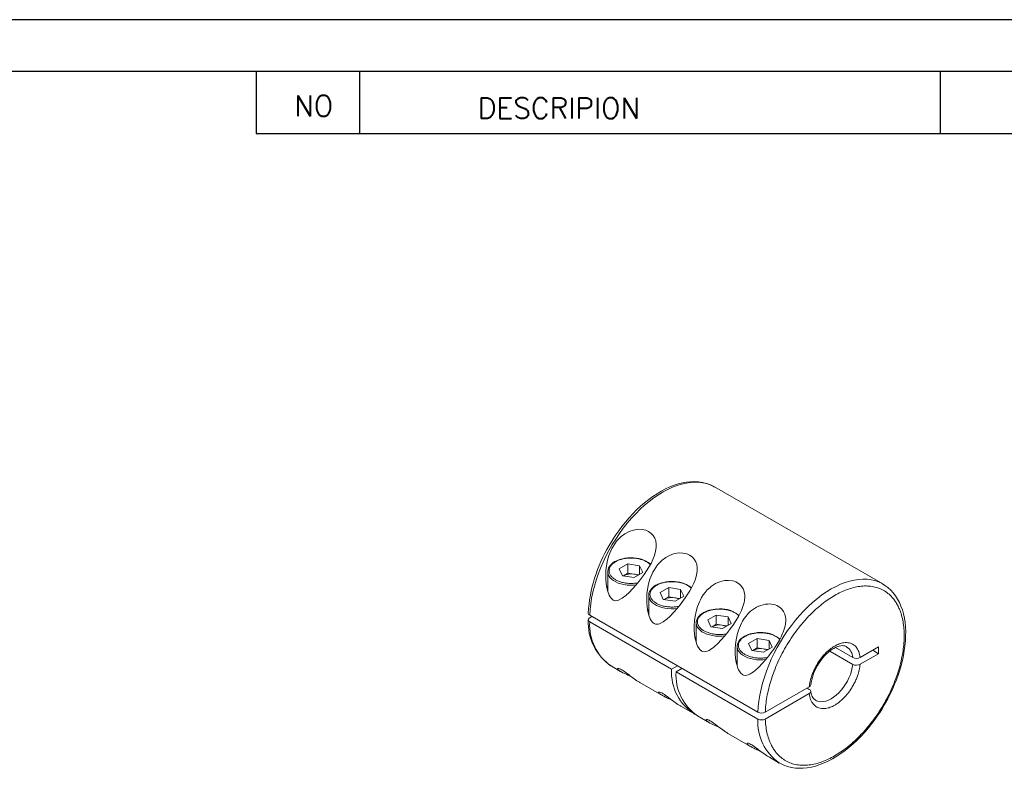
# Model space of a CAD drawing. Extents: x 10 to 307, y 10 to 220.
# Tile 6 of 7: x 122 to 217, y 148 to 220. Entities that reach past the tile are written whole.
import ezdxf

# ---------------------------------------------------------------- set-up
doc = ezdxf.new("R2010")
doc.units = 0
doc.header["$LTSCALE"] = 0.5
doc.header["$MEASUREMENT"] = 0
doc.layers.get('0').update_dxf_attribs({"linetype": 'CONTINUOUS'})
doc.styles.get("Standard").update_dxf_attribs({"font": 'romans.shx', "bigfont": 'whgtxt.shx'})

msp = doc.modelspace()

# ---------------------------------------------------------------- linework, layer by layer
for p, q in [((307, 220), (10, 220)), ((302, 215), (15, 215)), ((145.0907, 215), (145.0907, 209)), ((155.0907, 215), (155.0907, 209)), ((211.2097, 215), (211.2097, 209)), ((145.0907, 209), (302, 209))]:
    msp.add_line(p, q)
at = {"color": 7, "linetype": 'Continuous', "lineweight": 15}
for p, q in [((205.6755, 165.4118), (189.4121, 174.8005)), ((189.4225, 174.7945), (189.4121, 174.8005)), ((179.0866, 166.5898), (179.0866, 164.6933)), ((179.0876, 166.5495), (179.0866, 166.5898)), ((180.1961, 166.8683), (181.031, 167.3502)), ((180.5017, 166.2099), (180.1961, 166.8683)), ((181.031, 167.3502), (182.1714, 167.1738)), ((181.031, 167.3502), (181.031, 166.452)), ((182.1714, 167.1738), (182.477, 166.5154)), ((182.1714, 167.1738), (182.1714, 166.339)), ((181.6421, 166.0335), (180.5017, 166.2099)), ((180.589, 166.1964), (180.6135, 166.211)), ((180.6135, 166.211), (180.589, 166.1964)), ((181.031, 166.452), (180.6135, 166.211)), ((181.031, 166.452), (181.6012, 166.3638)), ((181.6012, 166.3638), (182.0848, 166.289)), ((182.477, 166.5154), (181.6421, 166.0335)), ((184.1559, 164.5823), (184.9908, 165.0643)), ((184.9908, 165.0643), (186.1312, 164.8879)), ((184.9908, 165.0643), (184.9908, 164.1661)), ((186.1312, 164.8879), (186.4368, 164.2295)), ((186.1312, 164.8879), (186.1312, 164.0531)), ((205.6544, 165.4239), (205.6755, 165.4118)), ((183.0464, 164.3038), (183.0464, 162.4074)), ((183.0474, 164.2636), (183.0464, 164.3038)), ((184.4615, 163.9239), (184.1559, 164.5823)), ((185.6019, 163.7475), (184.4615, 163.9239)), ((184.5488, 163.9104), (184.5733, 163.9251)), ((184.5733, 163.9251), (184.5488, 163.9104)), ((184.9908, 164.1661), (184.5733, 163.9251)), ((184.9908, 164.1661), (185.561, 164.0779)), ((185.561, 164.0779), (186.0446, 164.0031)), ((186.4368, 164.2295), (185.6019, 163.7475)), ((177.3471, 162.3879), (193.6105, 152.9992)), ((177.3474, 162.143), (177.5593, 162.2654)), ((188.7521, 161.929), (189.587, 162.4109)), ((189.0577, 161.2706), (188.7521, 161.929)), ((189.587, 162.4109), (190.7274, 162.2345)), ((189.587, 162.4109), (189.587, 161.5128)), ((190.7274, 162.2345), (191.033, 161.5762)), ((190.7274, 162.2345), (190.7274, 161.3998)), ((185.2667, 157.1628), (177.3471, 161.7347)), ((187.6426, 161.6505), (187.6426, 159.769)), ((187.6436, 161.6103), (187.6426, 161.6505)), ((190.1981, 161.0942), (189.0577, 161.2706)), ((189.145, 161.2571), (189.1695, 161.2718)), ((189.1695, 161.2718), (189.145, 161.2571)), ((189.587, 161.5128), (189.1695, 161.2718)), ((189.587, 161.5128), (190.1572, 161.4245)), ((190.1572, 161.4245), (190.6408, 161.3497)), ((191.033, 161.5762), (190.1981, 161.0942)), ((192.7119, 159.643), (193.5468, 160.125)), ((193.5468, 160.125), (194.6872, 159.9486)), ((193.5468, 160.125), (193.5468, 159.2268)), ((194.6872, 159.9486), (194.9928, 159.2902)), ((194.6872, 159.9486), (194.6872, 159.1138)), ((191.6024, 159.3646), (191.6024, 157.483)), ((191.6034, 159.3243), (191.6024, 159.3646)), ((193.0175, 158.9847), (192.7119, 159.643)), ((194.1579, 158.8083), (193.0175, 158.9847)), ((193.1048, 158.9712), (193.1293, 158.9858)), ((193.1293, 158.9858), (193.1048, 158.9712)), ((193.5468, 159.2268), (193.1293, 158.9858)), ((193.5468, 159.2268), (194.117, 159.1386)), ((194.117, 159.1386), (194.6006, 159.0638)), ((194.9928, 159.2902), (194.1579, 158.8083)), ((202.7783, 158.2916), (201.0935, 159.2643)), ((205.2721, 159.3231), (203.4881, 158.2932)), ((204.7064, 158.9965), (205.2721, 158.6699)), ((205.2721, 159.3231), (205.2721, 158.6699)), ((200.5536, 158.9227), (202.7783, 157.6384)), ((203.4881, 157.64), (205.2721, 158.6699)), ((179.4129, 157.4796), (180.3704, 156.9268)), ((185.8324, 157.4894), (185.2667, 157.1628)), ((185.6909, 156.9178), (186.2567, 157.2445)), ((193.6105, 152.346), (185.6909, 156.9178)), ((182.2032, 155.8687), (184.3302, 154.6408)), ((194.3179, 152.9994), (198.5708, 155.4545)), ((198.3613, 155.3336), (198.5736, 155.2111)), ((198.5708, 154.8013), (194.3179, 152.3461)), ((186.163, 153.5828), (187.3325, 152.9077)), ((187.7567, 152.6627), (188.9264, 151.9875)), ((190.7592, 150.9295), (192.8862, 149.7016)), ((194.719, 148.6435), (195.6763, 148.0909)), ((195.6763, 148.0909), (195.6603, 148.1002))]:
    msp.add_line(p, q, dxfattribs=at)
at = {"color": 7, "linetype": 'Continuous', "lineweight": 15, "flags": 128}
for points in [[(189.4121, 174.8005), (189.3421, 174.8398), (189.0081, 174.9988), (188.6552, 175.1216), (188.285, 175.2076), (187.899, 175.2566), (187.4988, 175.2683), (187.0859, 175.2427), (186.6621, 175.1799), (186.2291, 175.0801), (185.7886, 174.9438), (185.3426, 174.7714), (184.8927, 174.5638), (184.4409, 174.3218), (183.9889, 174.0463), (183.5387, 173.7385), (183.0921, 173.3996), (182.6509, 173.031), (182.2168, 172.6343), (181.7918, 172.211), (181.3774, 171.7629), (180.9755, 171.2918), (180.5876, 170.7997), (180.2153, 170.2885), (179.8602, 169.7603), (179.5238, 169.2174), (179.2073, 168.6618), (178.912, 168.096), (178.6393, 167.5221), (178.3902, 166.9426), (178.1657, 166.3598), (177.9667, 165.7762), (177.7941, 165.194), (177.6485, 164.6156), (177.5306, 164.0436), (177.4409, 163.48), (177.3796, 162.9274), (177.3471, 162.3879)], [(189.4215, 174.7903), (189.3123, 174.8561), (188.9793, 175.0138), (188.6243, 175.1403), (188.2475, 175.2337), (187.8493, 175.2918), (187.4781, 175.3121), (187.0968, 175.3018), (186.7068, 175.2608), (186.3096, 175.1893), (185.9068, 175.0876), (185.4999, 174.9562), (185.0904, 174.7957), (184.6797, 174.607), (184.2691, 174.3908), (183.86, 174.1481), (183.4537, 173.8799), (183.0515, 173.5873), (182.6546, 173.2715), (182.2644, 172.9338), (181.8822, 172.5757), (181.5095, 172.1988), (181.1479, 171.8054), (180.7995, 171.3984), (180.4673, 170.9825), (180.1577, 170.5677), (179.873, 170.1607), (179.6776, 169.8656), (179.4843, 169.5599), (179.2291, 169.1324)], [(179.6042, 169.0322), (179.9523, 169.5382), (180.389, 169.9927), (180.7554, 170.268), (181.1663, 170.4884), (181.5902, 170.6325), (182.0376, 170.6994), (182.4051, 170.6873), (182.761, 170.6089), (183.0454, 170.4855), (183.2976, 170.3095), (183.492, 170.1012), (183.6416, 169.851), (183.7375, 169.5739), (183.7829, 169.2655), (183.7765, 168.929), (183.7198, 168.5728), (183.608, 168.1766), (183.4503, 167.7726), (183.2723, 167.4007), (183.069, 167.032), (182.6259, 166.3417), (182.1327, 165.6794), (181.8183, 165.2972), (181.499, 164.9374), (181.1661, 164.5933), (180.8272, 164.2829), (180.4972, 164.0315), (180.1422, 163.8464), (180.0167, 163.8112), (179.8862, 163.7973), (179.7555, 163.8114), (179.622, 163.8616), (179.5181, 163.9312), (179.4202, 164.0268), (179.3141, 164.1706), (179.2227, 164.337), (179.0908, 164.6767), (178.9967, 165.0422), (178.9281, 165.4647), (178.8931, 165.8925), (178.9139, 166.7714), (179.0721, 167.7046), (179.211, 168.1713), (179.392, 168.6233), (179.4928, 168.8301), (179.6042, 169.0322)], [(181.3366, 167.9415), (181.0447, 167.9303), (180.9279, 167.9194), (180.7375, 167.8935), (180.5461, 167.8567), (180.3492, 167.8064), (180.1548, 167.7429), (179.9676, 167.6662), (179.7913, 167.5768), (179.6291, 167.4753), (179.4838, 167.3623), (179.3575, 167.2384), (179.2525, 167.1043), (179.1708, 166.9604), (179.1151, 166.8071), (179.0884, 166.6447), (179.0921, 166.5452)], [(183.564, 166.7463), (183.9121, 167.2523), (184.3488, 167.7067), (184.7152, 167.982), (185.1261, 168.2025), (185.55, 168.3466), (185.9974, 168.4135), (186.3649, 168.4013), (186.7208, 168.323), (187.0052, 168.1996), (187.2574, 168.0235), (187.4518, 167.8153), (187.6014, 167.5651), (187.6973, 167.2879), (187.7427, 166.9796), (187.7363, 166.6431), (187.6796, 166.2868), (187.5678, 165.8907), (187.4101, 165.4866), (187.2321, 165.1147), (187.0288, 164.7461), (186.5857, 164.0557), (186.0925, 163.3934), (185.7781, 163.0113), (185.4588, 162.6515), (185.1259, 162.3073), (184.787, 161.9969), (184.457, 161.7456), (184.102, 161.5604), (183.9765, 161.5253), (183.846, 161.5113), (183.7153, 161.5254), (183.5818, 161.5756), (183.4779, 161.6453), (183.38, 161.7408), (183.2739, 161.8847), (183.1825, 162.0511), (183.0506, 162.3908), (182.9565, 162.7563), (182.8879, 163.1788), (182.8529, 163.6065), (182.8737, 164.4855), (183.0319, 165.4187), (183.1708, 165.8853), (183.3518, 166.3373), (183.4526, 166.5442), (183.564, 166.7463)], [(181.8522, 165.3255), (181.5667, 165.2977), (181.2597, 165.2916), (180.9543, 165.3098), (180.6559, 165.3517), (180.3702, 165.4168), (180.1025, 165.5037), (179.8579, 165.6108), (179.6407, 165.7361), (179.4552, 165.8774), (179.3046, 166.0319), (179.192, 166.1968), (179.1193, 166.3691), (179.0879, 166.5454), (179.0876, 166.5495)], [(185.2964, 165.6556), (185.0045, 165.6443), (184.8877, 165.6334), (184.6973, 165.6075), (184.5059, 165.5707), (184.309, 165.5205), (184.1146, 165.4569), (183.9274, 165.3802), (183.7511, 165.2908), (183.5889, 165.1893), (183.4436, 165.0763), (183.3173, 164.9525), (183.2122, 164.8184), (183.1306, 164.6745), (183.0749, 164.5212), (183.0482, 164.3588), (183.0519, 164.2593)], [(188.1601, 164.093), (188.3242, 164.3518), (188.5083, 164.599), (188.7158, 164.835), (188.945, 165.0534), (189.1229, 165.1974), (189.3113, 165.3287), (189.5122, 165.4471), (189.7223, 165.5492), (189.9314, 165.6302), (190.1462, 165.6932), (190.3691, 165.7374), (190.5936, 165.7602), (190.7786, 165.762), (191.1422, 165.7172), (191.317, 165.6696), (191.4631, 165.6143), (191.7327, 165.4645), (191.8536, 165.3702), (191.9563, 165.2711), (192.1291, 165.0415), (192.1976, 164.9117), (192.2519, 164.7769), (192.3227, 164.4835), (192.3389, 164.3263), (192.3422, 164.1604), (192.3102, 163.8132), (192.2758, 163.6335), (192.226, 163.4363), (192.164, 163.2373), (192.0902, 163.0354), (192.0063, 162.8333), (191.9207, 162.6468), (191.7293, 162.2762), (191.625, 162.0928), (191.4104, 161.7436), (191.1819, 161.4024), (190.9393, 161.0658), (190.6887, 160.7401), (190.3754, 160.3593), (190.055, 159.9981), (189.7233, 159.6555), (189.3832, 159.3436), (189.22, 159.2118), (189.0532, 159.0923), (188.8794, 158.988), (188.6982, 158.9071), (188.4422, 158.858), (188.2445, 158.8923), (188.178, 158.9223), (187.9762, 159.0875), (187.9212, 159.1563), (187.7787, 159.3977), (187.7073, 159.5637), (187.5954, 159.9184), (187.5527, 160.103), (187.4844, 160.524), (187.4491, 160.9532), (187.4444, 161.3919), (187.4699, 161.8321), (187.5308, 162.3004), (187.628, 162.7653), (187.7663, 163.2301), (187.948, 163.684), (188.0488, 163.8909), (188.1601, 164.093)], [(193.6105, 152.9992), (193.643, 153.5387), (193.7043, 154.0913), (193.7941, 154.6549), (193.912, 155.227), (194.0576, 155.8053), (194.2302, 156.3875), (194.4291, 156.9711), (194.6536, 157.5539), (194.9028, 158.1334), (195.1755, 158.7073), (195.4707, 159.2731), (195.7872, 159.8287), (196.1237, 160.3716), (196.4788, 160.8998), (196.851, 161.411), (197.2389, 161.9031), (197.6409, 162.3742), (198.0552, 162.8223), (198.4803, 163.2456), (198.9143, 163.6423), (199.3556, 164.0109), (199.8022, 164.3498), (200.2524, 164.6576), (200.7043, 164.9331), (201.1562, 165.1751), (201.606, 165.3827), (202.0521, 165.5551), (202.4925, 165.6914), (202.9255, 165.7912), (203.3493, 165.854), (203.7622, 165.8796), (204.1625, 165.8679), (204.5485, 165.8189), (204.9187, 165.7329), (205.2715, 165.6101), (205.6056, 165.4511), (205.6544, 165.4239)], [(179.0866, 165.2102), (179.0731, 165.1917), (178.9893, 165.0558)], [(205.8593, 153.759), (206.1605, 154.3035), (206.276, 154.5257), (206.46, 154.8974), (206.6402, 155.286), (206.8211, 155.7051), (206.9957, 156.1441), (207.1605, 156.598), (207.3126, 157.0624), (207.4499, 157.5338), (207.5708, 158.0092), (207.6738, 158.4861), (207.758, 158.962), (207.8225, 159.435), (207.8666, 159.9029), (207.8898, 160.3641), (207.8916, 160.8169), (207.8716, 161.2596), (207.8296, 161.6908), (207.7654, 162.1091), (207.6788, 162.5129), (207.5696, 162.901), (207.4378, 163.272), (207.2835, 163.6246), (207.1065, 163.9575), (206.9071, 164.2693), (206.6853, 164.5588), (206.4412, 164.8247), (206.1749, 165.0656), (205.8864, 165.2804), (205.6507, 165.4223)], [(185.812, 163.0395), (185.5265, 163.0118), (185.2195, 163.0057), (184.9141, 163.0238), (184.6157, 163.0658), (184.33, 163.1308), (184.0623, 163.2177), (183.8177, 163.3248), (183.6005, 163.4502), (183.415, 163.5915), (183.2644, 163.746), (183.1518, 163.9109), (183.0791, 164.0831), (183.0477, 164.2595), (183.0474, 164.2636)], [(183.0464, 162.9243), (183.0329, 162.9058), (182.9491, 162.7699)], [(189.8926, 163.0022), (189.6007, 162.991), (189.4839, 162.9801), (189.2935, 162.9542), (189.1021, 162.9174), (188.9052, 162.8672), (188.7108, 162.8036), (188.5236, 162.7269), (188.3473, 162.6375), (188.1851, 162.536), (188.0398, 162.423), (187.9135, 162.2992), (187.8084, 162.1651), (187.7268, 162.0212), (187.6711, 161.8679), (187.6444, 161.7055), (187.648, 161.606)], [(192.1199, 161.807), (192.284, 162.0658), (192.4681, 162.313), (192.6756, 162.5491), (192.9048, 162.7675), (193.0827, 162.9115), (193.2711, 163.0428), (193.472, 163.1612), (193.6821, 163.2632), (193.8912, 163.3443), (194.106, 163.4073), (194.3289, 163.4515), (194.5534, 163.4742), (194.7384, 163.4761), (195.102, 163.4313), (195.2768, 163.3837), (195.4229, 163.3283), (195.6925, 163.1785), (195.8134, 163.0843), (195.9161, 162.9852), (196.0889, 162.7555), (196.1574, 162.6258), (196.2117, 162.491), (196.2825, 162.1976), (196.2987, 162.0403), (196.3019, 161.8744), (196.27, 161.5272), (196.2356, 161.3475), (196.1858, 161.1504), (196.1238, 160.9514), (196.05, 160.7494), (195.9661, 160.5473), (195.8805, 160.3609), (195.6891, 159.9903), (195.5848, 159.8068), (195.3702, 159.4577), (195.1416, 159.1165), (194.8991, 158.7799), (194.6485, 158.4541), (194.3352, 158.0733), (194.0148, 157.7122), (193.6831, 157.3696), (193.343, 157.0577), (193.1798, 156.9258), (193.013, 156.8063), (192.8392, 156.7021), (192.658, 156.6212), (192.402, 156.5721), (192.2043, 156.6063), (192.1378, 156.6364), (191.936, 156.8016), (191.881, 156.8703), (191.7385, 157.1118), (191.6671, 157.2778), (191.5552, 157.6325), (191.5125, 157.817), (191.4442, 158.2381), (191.4089, 158.6673), (191.4042, 159.1059), (191.4297, 159.5462), (191.4906, 160.0144), (191.5878, 160.4794), (191.7261, 160.9441), (191.9078, 161.398), (192.0086, 161.6049), (192.1199, 161.807)], [(177.3471, 161.7347), (177.25, 161.8137), (177.2038, 161.9068), (177.2135, 162.0035), (177.2781, 162.093), (177.3474, 162.143)], [(190.4081, 160.3862), (190.1227, 160.3584), (189.8157, 160.3524), (189.5103, 160.3705), (189.2119, 160.4125), (188.9262, 160.4775), (188.6585, 160.5644), (188.4139, 160.6715), (188.1967, 160.7969), (188.0111, 160.9381), (187.8606, 161.0927), (187.748, 161.2576), (187.6753, 161.4298), (187.6439, 161.6062), (187.6436, 161.6103)], [(187.6426, 160.2709), (187.6291, 160.2525), (187.5453, 160.1165)], [(193.8524, 160.7163), (193.5605, 160.7051), (193.4437, 160.6942), (193.2533, 160.6683), (193.0619, 160.6314), (192.865, 160.5812), (192.6706, 160.5177), (192.4834, 160.441), (192.3071, 160.3516), (192.1449, 160.25), (191.9996, 160.137), (191.8733, 160.0132), (191.7682, 159.8791), (191.6866, 159.7352), (191.6309, 159.5819), (191.6042, 159.4195), (191.6078, 159.32)], [(194.3679, 158.1002), (194.0825, 158.0725), (193.7755, 158.0664), (193.4701, 158.0846), (193.1717, 158.1265), (192.886, 158.1916), (192.6183, 158.2785), (192.3736, 158.3856), (192.1565, 158.5109), (191.9709, 158.6522), (191.8204, 158.8067), (191.7078, 158.9716), (191.6351, 159.1439), (191.6037, 159.3202), (191.6034, 159.3243)], [(199.3588, 157.5117), (199.5361, 157.7983), (199.6128, 157.9112), (199.7448, 158.0922), (199.8872, 158.2708), (200.0447, 158.4506), (200.2128, 158.6241), (200.3886, 158.7869), (200.5693, 158.9356), (200.752, 159.0676), (200.9341, 159.1809), (201.1131, 159.2745), (201.2867, 159.3478), (201.4527, 159.4005), (201.6095, 159.4331), (201.7561, 159.4461), (201.8923, 159.4403), (202.0198, 159.4152), (202.1425, 159.3675), (202.178, 159.3444)], [(181.322, 156.4754), (181.1558, 156.5488), (181.035, 156.6023), (180.9192, 156.6543), (180.8075, 156.7054), (180.7024, 156.7548), (180.551, 156.8294), (180.4173, 156.9003), (180.3149, 156.9596), (180.2276, 157.0158), (180.1547, 157.0692), (180.0983, 157.1184), (180.0652, 157.1547), (180.0443, 157.1868), (180.0366, 157.2142), (180.0439, 157.2347), (180.0704, 157.2465), (180.12, 157.2444), (180.1763, 157.2301), (180.2523, 157.2009), (180.3245, 157.1665), (180.41, 157.1201), (180.5021, 157.0649), (180.6031, 156.9998), (180.7293, 156.9134), (180.8599, 156.8201), (180.9553, 156.75), (181.0501, 156.6795), (181.145, 156.6083), (181.2385, 156.5381), (181.3799, 156.432), (181.5176, 156.33), (181.653, 156.2316), (181.7838, 156.139), (181.9105, 156.0525), (182.0316, 155.9733), (182.1475, 155.9015), (182.2034, 155.8692)], [(191.6024, 157.985), (191.5889, 157.9665), (191.5051, 157.8306)], [(202.7783, 157.6384), (202.7295, 157.3225), (202.6512, 156.9984), (202.5446, 156.6708), (202.4113, 156.3443), (202.2531, 156.0237), (202.0724, 155.7135), (201.8716, 155.4181), (201.6537, 155.1419), (201.4218, 154.8887), (201.1792, 154.6622), (200.9294, 154.4656), (200.6759, 154.3017), (200.4225, 154.173), (200.1727, 154.0811), (199.9301, 154.0276), (199.6982, 154.013), (199.4803, 154.0377), (199.2795, 154.1012), (199.1705, 154.1564)], [(185.2818, 154.1895), (185.1156, 154.2628), (184.9948, 154.3164), (184.879, 154.3683), (184.7673, 154.4194), (184.6622, 154.4688), (184.5108, 154.5434), (184.3771, 154.6143), (184.2747, 154.6737), (184.1874, 154.7299), (184.1145, 154.7833), (184.0581, 154.8325), (184.025, 154.8687), (184.0041, 154.9009), (183.9964, 154.9282), (184.0037, 154.9487), (184.0302, 154.9605), (184.0798, 154.9585), (184.1361, 154.9441), (184.2121, 154.9149), (184.2843, 154.8805), (184.3698, 154.8341), (184.4619, 154.7789), (184.5629, 154.7138), (184.6891, 154.6275), (184.8197, 154.5341), (184.9151, 154.4641), (185.0099, 154.3936), (185.1048, 154.3224), (185.1983, 154.2521), (185.3397, 154.1461), (185.4774, 154.044), (185.6128, 153.9456), (185.7436, 153.8531), (185.8703, 153.7665), (185.9914, 153.6874), (186.1073, 153.6156), (186.1632, 153.5833)], [(195.6608, 148.1048), (195.7761, 148.0353), (196.1091, 147.8776), (196.4641, 147.7511), (196.8409, 147.6577), (197.2391, 147.5996), (197.6103, 147.5793), (197.9916, 147.5896), (198.3816, 147.6306), (198.7788, 147.7021), (199.1816, 147.8038), (199.5885, 147.9352), (199.998, 148.0956), (200.4088, 148.2844), (200.8194, 148.5006), (201.2284, 148.7433), (201.6347, 149.0115), (202.0369, 149.3041), (202.4338, 149.6199), (202.824, 149.9576), (203.2062, 150.3157), (203.5789, 150.6925), (203.9405, 151.086), (204.289, 151.493), (204.6211, 151.9089), (204.9307, 152.3236), (205.2154, 152.7307), (205.4109, 153.0258), (205.6041, 153.3315), (205.8593, 153.759)], [(189.878, 151.5361), (189.7118, 151.6095), (189.591, 151.6631), (189.4752, 151.715), (189.3635, 151.7661), (189.2584, 151.8155), (189.107, 151.8901), (188.9733, 151.961), (188.8709, 152.0204), (188.7836, 152.0765), (188.7107, 152.1299), (188.6543, 152.1791), (188.6212, 152.2154), (188.6003, 152.2476), (188.5926, 152.2749), (188.5999, 152.2954), (188.6264, 152.3072), (188.676, 152.3051), (188.7323, 152.2908), (188.8083, 152.2616), (188.8805, 152.2272), (188.966, 152.1808), (189.0581, 152.1256), (189.1591, 152.0605), (189.2853, 151.9742), (189.4159, 151.8808), (189.5113, 151.8107), (189.6061, 151.7402), (189.701, 151.6691), (189.7945, 151.5988), (189.9359, 151.4928), (190.0736, 151.3907), (190.209, 151.2923), (190.3398, 151.1997), (190.4665, 151.1132), (190.5876, 151.0341), (190.7035, 150.9623), (190.7594, 150.9299)], [(193.8378, 149.2502), (193.6716, 149.3236), (193.5508, 149.3771), (193.435, 149.4291), (193.3233, 149.4801), (193.2182, 149.5296), (193.0668, 149.6041), (192.9331, 149.6751), (192.8307, 149.7344), (192.7434, 149.7906), (192.6705, 149.844), (192.6141, 149.8932), (192.581, 149.9295), (192.5601, 149.9616), (192.5524, 149.9889), (192.5597, 150.0095), (192.5862, 150.0213), (192.6358, 150.0192), (192.6921, 150.0049), (192.7681, 149.9756), (192.8403, 149.9413), (192.9258, 149.8949), (193.0179, 149.8397), (193.1189, 149.7745), (193.2451, 149.6882), (193.3757, 149.5948), (193.4711, 149.5248), (193.5659, 149.4543), (193.6608, 149.3831), (193.7543, 149.3128), (193.8957, 149.2068), (194.0334, 149.1048), (194.1688, 149.0064), (194.2996, 148.9138), (194.4263, 148.8273), (194.5474, 148.7481), (194.6633, 148.6763), (194.7192, 148.644)]]:
    msp.add_lwpolyline(points, dxfattribs=at)
at = {"color": 7, "linetype": 'Continuous', "lineweight": 15}
for centre, radius, start, end in [((191.5632, 161.7249), 14.3875, 149.012332, 176.518609), ((181.4493, 165.0735), 2.8703, 51.648714, 92.251068), ((181.3348, 164.817), 1.5696, 80.228903, 117.357175), ((181.4074, 165.0079), 1.3697, 64.246363, 81.867275), ((185.4091, 162.7875), 2.8703, 51.648714, 92.251068), ((185.2946, 162.5311), 1.5696, 80.228903, 117.357175), ((185.3672, 162.722), 1.3697, 64.246363, 81.867275), ((190.0052, 160.1334), 2.8711, 51.669726, 92.247987), ((182.2912, 161.6885), 5.094, 177.238968, 235.86668), ((177.4347, 162.5988), 0.2284, 180.06103, 247.436948), ((182.1902, 161.4569), 4.8511, 176.718201, 235.074174), ((189.8908, 159.8777), 1.5696, 80.228903, 117.357175), ((189.9634, 160.0687), 1.3697, 64.246363, 81.867275), ((193.965, 157.8474), 2.8711, 51.669726, 92.247987), ((193.8506, 157.5918), 1.5696, 80.228903, 117.357175), ((193.9232, 157.7827), 1.3697, 64.246363, 81.867275), ((201.4302, 158.2248), 1.3498, 2.83757, 56.183767), ((203.1317, 158.9757), 0.7699, 242.676405, 297.577565), ((189.9817, 156.8446), 4.7258, 176.139638, 239.018979), ((203.4701, 155.0624), 4.7856, 149.215681, 173.013064), ((203.1317, 158.322), 0.7695, 242.661298, 297.592673), ((190.5258, 156.6361), 4.8431, 176.665224, 235.127151), ((198.4795, 155.6757), 0.2393, 292.432015, 352.59934), ((198.4931, 155.0067), 0.2196, 290.728311, 68.509623), ((199.8446, 155.0615), 1.125, 181.619746, 233.401621), ((198.4605, 152.0698), 4.8579, 176.740634, 234.800118), ((193.9641, 153.6698), 0.7581, 242.201681, 297.826196), ((193.9641, 153.0164), 0.7579, 242.194529, 297.833348)]:
    msp.add_arc(centre, radius, start, end, dxfattribs=at)
for points, knots in [([(182.009, 165.5289), (181.9981, 165.5265), (181.9199, 165.5093), (181.6971, 165.479), (181.3366, 165.4563), (180.9023, 165.4818), (180.4973, 165.5564), (180.1346, 165.6709), (179.8251, 165.8195), (179.568, 165.998), (179.4043, 166.1711), (179.3066, 166.3215), (179.2331, 166.4832), (179.1972, 166.6919), (179.2402, 166.9426), (179.3704, 167.1759), (179.5658, 167.387), (179.7446, 167.5018), (179.834, 167.5593)], [0, 0, 0, 0, 0.0061703, 0.0441441, 0.1203248, 0.1965997, 0.2727803, 0.3431955, 0.4135174, 0.4839327, 0.5542545, 0.5926555, 0.6306292, 0.7068099, 0.7830848, 0.8592654, 0.9296084, 1, 1, 1, 1]), ([(179.834, 167.5593), (179.9335, 167.6109), (180.1324, 167.7142), (180.4348, 167.8072), (180.695, 167.8638), (180.9751, 167.9061), (181.3368, 167.9269), (181.7708, 167.902), (182.1757, 167.8272), (182.5391, 167.7129), (182.846, 167.5636), (183.0726, 167.4143), (183.1669, 167.3078), (183.2003, 167.2701)], [0, 0, 0, 0, 0.1012645, 0.2023268, 0.2575331, 0.3121254, 0.4216451, 0.5313002, 0.6408198, 0.742051, 0.8431479, 0.944379, 1, 1, 1, 1]), ([(183.7938, 165.2733), (183.8933, 165.325), (184.0922, 165.4282), (184.3946, 165.5212), (184.6548, 165.5778), (184.9349, 165.6202), (185.2966, 165.6409), (185.7306, 165.616), (186.1355, 165.5412), (186.4989, 165.427), (186.8058, 165.2777), (187.0324, 165.1284), (187.1267, 165.0219), (187.1601, 164.9841)], [0, 0, 0, 0, 0.1012645, 0.2023268, 0.2575331, 0.3121254, 0.4216451, 0.5313002, 0.6408198, 0.742051, 0.8431479, 0.944379, 1, 1, 1, 1]), ([(185.9688, 163.243), (185.9579, 163.2406), (185.8797, 163.2234), (185.6569, 163.193), (185.2964, 163.1704), (184.8621, 163.1959), (184.4571, 163.2705), (184.0944, 163.385), (183.7849, 163.5335), (183.5278, 163.7121), (183.364, 163.8851), (183.2664, 164.0356), (183.1929, 164.1972), (183.157, 164.406), (183.1999, 164.6567), (183.3302, 164.89), (183.5256, 165.101), (183.7044, 165.2159), (183.7938, 165.2733)], [0, 0, 0, 0, 0.0061703, 0.0441441, 0.1203248, 0.1965997, 0.2727803, 0.3431955, 0.4135174, 0.4839327, 0.5542545, 0.5926555, 0.6306292, 0.7068099, 0.7830848, 0.8592654, 0.9296084, 1, 1, 1, 1]), ([(194.3179, 152.9994), (194.3317, 153.2408), (194.3593, 153.7235), (194.4722, 154.4931), (194.6402, 155.2933), (194.8745, 156.1317), (195.1703, 156.9854), (195.531, 157.8518), (195.9496, 158.7112), (196.4239, 159.5537), (196.9455, 160.3656), (197.4444, 161.0486), (197.9007, 161.612), (198.3025, 162.0685), (198.777, 162.564), (199.3288, 163.0823), (199.9471, 163.5895), (200.5631, 164.0272), (201.171, 164.3949), (201.7779, 164.6989), (202.3902, 164.9405), (203.0027, 165.1139), (203.6164, 165.2128), (204.214, 165.2305), (204.7914, 165.1613), (205.335, 165.0048), (205.8374, 164.7592), (206.2906, 164.4295), (206.643, 164.0652), (206.9124, 163.7002), (207.1153, 163.3583), (207.3171, 162.9316), (207.5017, 162.4053), (207.6447, 161.7772), (207.7288, 161.1163), (207.7561, 160.4306), (207.7288, 159.7132), (207.6448, 158.9554), (207.5017, 158.1619), (207.2935, 157.3278), (207.0228, 156.4747), (206.6864, 155.6055), (206.2907, 154.7395), (205.8375, 153.8866), (205.3351, 153.0609), (204.851, 152.3626), (204.406, 151.7837), (204.0128, 151.3128), (203.5468, 150.7994), (203.0028, 150.2589), (202.3905, 149.7253), (201.778, 149.2598), (201.1713, 148.8632), (200.5632, 148.5289), (199.9474, 148.2554), (199.3289, 148.0486), (198.7063, 147.9146), (198.0974, 147.8609), (197.5059, 147.8935), (196.9456, 148.0136), (196.4241, 148.2232), (195.9497, 148.5182), (195.5769, 148.853), (195.2888, 149.1937), (195.0693, 149.5158), (194.8479, 149.9208), (194.6402, 150.4242), (194.4723, 151.0304), (194.3593, 151.6697), (194.3317, 152.1206), (194.3179, 152.3461)], [0, 0, 0, 0, 0.01459212, 0.02918026, 0.04461772, 0.06006416, 0.07612674, 0.09219834, 0.10859288, 0.12499626, 0.1413908, 0.15779418, 0.16851195, 0.17920999, 0.18993576, 0.20537322, 0.22081965, 0.23540541, 0.24999996, 0.26458572, 0.27918027, 0.29461773, 0.31006417, 0.32612676, 0.34219835, 0.3585929, 0.37499628, 0.39139082, 0.4077942, 0.41851196, 0.42921001, 0.43993577, 0.45537323, 0.47081967, 0.48540542, 0.49999998, 0.51458573, 0.52918029, 0.54461775, 0.56006419, 0.57612678, 0.59219837, 0.60859292, 0.6249963, 0.64139084, 0.65779422, 0.66851198, 0.67921003, 0.68993579, 0.70537325, 0.72081969, 0.73540544, 0.75, 0.76458575, 0.77918031, 0.79461777, 0.81006421, 0.8261268, 0.84219839, 0.85859293, 0.87499631, 0.89139086, 0.90779423, 0.918512, 0.92921005, 0.93993581, 0.95537327, 0.97081971, 0.98540332, 1, 1, 1, 1]), ([(188.39, 162.62), (188.4895, 162.6717), (188.6884, 162.7749), (188.9908, 162.8679), (189.251, 162.9245), (189.5311, 162.9669), (189.8928, 162.9876), (190.3268, 162.9627), (190.7317, 162.8879), (191.0951, 162.7737), (191.402, 162.6243), (191.6289, 162.4748), (191.7234, 162.368), (191.7571, 162.33)], [0, 0, 0, 0, 0.1012225, 0.2022428, 0.2574263, 0.3119959, 0.4214702, 0.5310798, 0.640554, 0.7417432, 0.8427982, 0.9439873, 1, 1, 1, 1]), ([(190.565, 160.5897), (190.5541, 160.5873), (190.4759, 160.5701), (190.2531, 160.5397), (189.8926, 160.517), (189.4583, 160.5426), (189.0533, 160.6172), (188.6906, 160.7317), (188.3811, 160.8802), (188.124, 161.0587), (187.9602, 161.2318), (187.8626, 161.3823), (187.7891, 161.5439), (187.7532, 161.7527), (187.7961, 162.0034), (187.9264, 162.2366), (188.1218, 162.4477), (188.3005, 162.5626), (188.39, 162.62)], [0, 0, 0, 0, 0.0061656, 0.0441396, 0.1203206, 0.1965958, 0.2727768, 0.3431924, 0.4135147, 0.4839302, 0.5542524, 0.5926535, 0.6306275, 0.7068085, 0.7830838, 0.8592648, 0.9296081, 1, 1, 1, 1]), ([(194.5248, 158.3037), (194.5139, 158.3013), (194.4357, 158.2841), (194.2129, 158.2538), (193.8524, 158.2311), (193.4181, 158.2566), (193.0131, 158.3312), (192.6504, 158.4457), (192.3409, 158.5943), (192.0838, 158.7728), (191.92, 158.9459), (191.8224, 159.0963), (191.7489, 159.258), (191.713, 159.4667), (191.7559, 159.7174), (191.8862, 159.9507), (192.0816, 160.1618), (192.2603, 160.2766), (192.3498, 160.3341)], [0, 0, 0, 0, 0.0061656, 0.0441396, 0.1203206, 0.1965958, 0.2727768, 0.3431924, 0.4135147, 0.4839302, 0.5542524, 0.5926535, 0.6306275, 0.7068085, 0.7830838, 0.8592648, 0.9296081, 1, 1, 1, 1]), ([(192.3498, 160.3341), (192.4493, 160.3857), (192.6482, 160.489), (192.9506, 160.582), (193.2108, 160.6386), (193.4909, 160.6809), (193.8526, 160.7017), (194.2866, 160.6768), (194.6915, 160.602), (195.0549, 160.4877), (195.3618, 160.3384), (195.5887, 160.1888), (195.6832, 160.0821), (195.7169, 160.044)], [0, 0, 0, 0, 0.1012225, 0.2022428, 0.2574263, 0.3119959, 0.4214702, 0.5310798, 0.640554, 0.7417432, 0.8427982, 0.9439873, 1, 1, 1, 1]), ([(203.4881, 158.2932), (203.4739, 158.3958), (203.4454, 158.6001), (203.3604, 158.8723), (203.2223, 159.1622), (203.0054, 159.4383), (202.7212, 159.6257), (202.4363, 159.7203), (202.1692, 159.7509), (201.8465, 159.7279), (201.4647, 159.6276), (201.0776, 159.4425), (200.7395, 159.225), (200.4534, 159.0011), (200.1196, 158.6916), (199.7495, 158.2751), (199.4146, 157.7959), (199.1591, 157.3512), (198.9695, 156.9565), (198.7929, 156.5029), (198.642, 155.9921), (198.5946, 155.6338), (198.5708, 155.4545)], [0, 0, 0, 0, 0.0403599, 0.0804294, 0.1207669, 0.1853519, 0.2499891, 0.2931904, 0.3360704, 0.3793179, 0.4396324, 0.4999995, 0.5403256, 0.5803951, 0.6207678, 0.6853528, 0.74999, 0.7931913, 0.8360713, 0.8793188, 0.9396201, 1, 1, 1, 1]), ([(198.5708, 154.8013), (198.5851, 154.6987), (198.6136, 154.4944), (198.6986, 154.2222), (198.8367, 153.9323), (199.0536, 153.6562), (199.3378, 153.4688), (199.6227, 153.3741), (199.8898, 153.3435), (200.2125, 153.3666), (200.5942, 153.4669), (200.9814, 153.652), (201.3194, 153.8695), (201.6056, 154.0934), (201.9394, 154.4029), (202.3095, 154.8194), (202.6444, 155.2986), (202.8998, 155.7433), (203.0895, 156.138), (203.266, 156.5916), (203.4169, 157.1024), (203.4644, 157.4607), (203.4881, 157.64)], [0, 0, 0, 0, 0.0403599, 0.0804294, 0.1207669, 0.1853519, 0.2499891, 0.2931904, 0.3360704, 0.3793179, 0.4396324, 0.4999995, 0.5403256, 0.5803951, 0.6207678, 0.6853528, 0.74999, 0.7931913, 0.8360713, 0.8793188, 0.9396201, 1, 1, 1, 1])]:
    msp.add_open_spline(points, degree=3, knots=knots, dxfattribs=at)

# ---------------------------------------------------------------- texts
for s, p in [('NO', (148.7839, 210.6585)), ('DESCRIPION', (166.5267, 210.4522))]:
    msp.add_text(s, height=2).set_placement(p)

doc.saveas('drawing.dxf')
